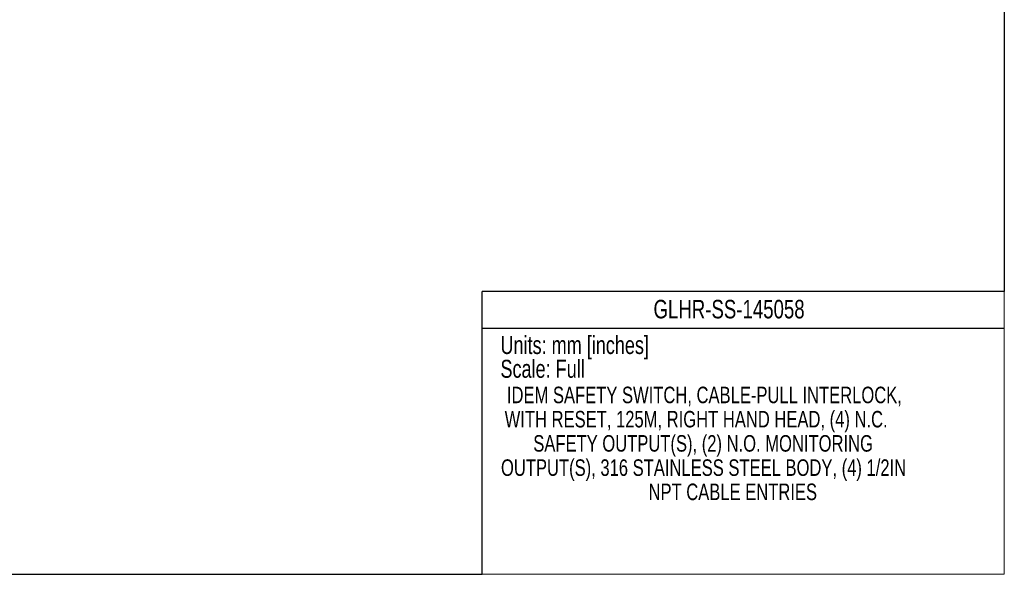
# Model space of a CAD drawing. Header units: millimetres. Extents: x 0 to 864, y 0 to 559.
# Tile 6 of 12: x 422 to 864, y 0 to 249. Entities that reach past the tile are written whole.
import ezdxf
from ezdxf.enums import TextEntityAlignment as Align

# ---------------------------------------------------------------- set-up
doc = ezdxf.new("R2010")
doc.units = ezdxf.units.MM
doc.layers.add('SLD-DEFPOINTS', color=7, linetype='Continuous')
doc.layers.add('TEXT', color=140, linetype='Continuous')
doc.styles.add('SLDTEXTSTYLE0', font='TXT', dxfattribs={"width": 0.75})

# ---------------------------------------------------------------- blocks, each defined once
blk = doc.blocks.new('SW_NOTE_0')
at = {"layer": 'TEXT', "color": 0, "insert": (0, 10.41), "char_height": 8.0747, "attachment_point": 1, "style": 'SLDTEXTSTYLE0'}
blk.add_mtext('Units: mm [inches]', dxfattribs=at)
blk = doc.blocks.new('SW_NOTE_0_1')
at = {"layer": 'TEXT', "color": 0, "insert": (0, 10.41), "char_height": 8.0747, "attachment_point": 1, "style": 'SLDTEXTSTYLE0'}
blk.add_mtext('Scale: Full', dxfattribs=at)
blk = doc.blocks.new('Block1')
at = {"color": 140, "linetype": 'Continuous', "lineweight": 18}
for q in [(863.6, 127), (629.41, 0)]:
    blk.add_line((863.6, 0), q, dxfattribs=at)
at = {"layer": 'TEXT'}
for p, q in [((863.6, 127), (629.41, 127)), ((629.41, 0), (629.41, 127)), ((629.41, 110.49), (863.6, 110.49))]:
    blk.add_line(p, q, dxfattribs=at)
at = {"layer": 'TEXT', "color": 140}
for name, p in [('SW_NOTE_0', (637.62, 96.57)), ('SW_NOTE_0_1', (637.62, 85.9))]:
    blk.add_blockref(name, p, dxfattribs=at)
at = {"layer": 'TEXT', "color": 140, "style": 'SLDTEXTSTYLE0', "width": 0.75}
for tag, height, p in [('AUTOATTR0', 8.33, (706.25, 112.4)), ('AUTOATTR1_0', 7.41, (640.51, 74.61)), ('AUTOATTR1_1', 7.41, (639.5, 63.73)), ('AUTOATTR1_2', 7.41, (652.34, 52.86)), ('AUTOATTR1_3', 7.41, (637.85, 41.98)), ('AUTOATTR1_4', 7.41, (704.03, 31.1))]:
    blk.add_attdef(tag, text='', height=height, dxfattribs=at).set_placement(p, align=Align.BOTTOM_LEFT)

msp = doc.modelspace()

# ---------------------------------------------------------------- linework, layer by layer
at = {"layer": 'SLD-DEFPOINTS'}
for p, q in [((863.6, 558.8), (863.6, 127)), ((0, 0), (629.41, 0))]:
    msp.add_line(p, q, dxfattribs=at)

# ---------------------------------------------------------------- block references
at = {"color": 7, "linetype": 'Continuous'}
msp.add_blockref('Block1', (0, 0), dxfattribs=at).add_auto_attribs({'AUTOATTR0': 'GLHR-SS-145058', 'AUTOATTR1_0': 'IDEM SAFETY SWITCH, CABLE-PULL INTERLOCK, ', 'AUTOATTR1_1': 'WITH RESET, 125M, RIGHT HAND HEAD, (4) N.C. ', 'AUTOATTR1_2': 'SAFETY OUTPUT(S), (2) N.O. MONITORING ', 'AUTOATTR1_3': 'OUTPUT(S), 316 STAINLESS STEEL BODY, (4) 1/2IN ', 'AUTOATTR1_4': 'NPT CABLE ENTRIES'})

doc.saveas('drawing.dxf')
